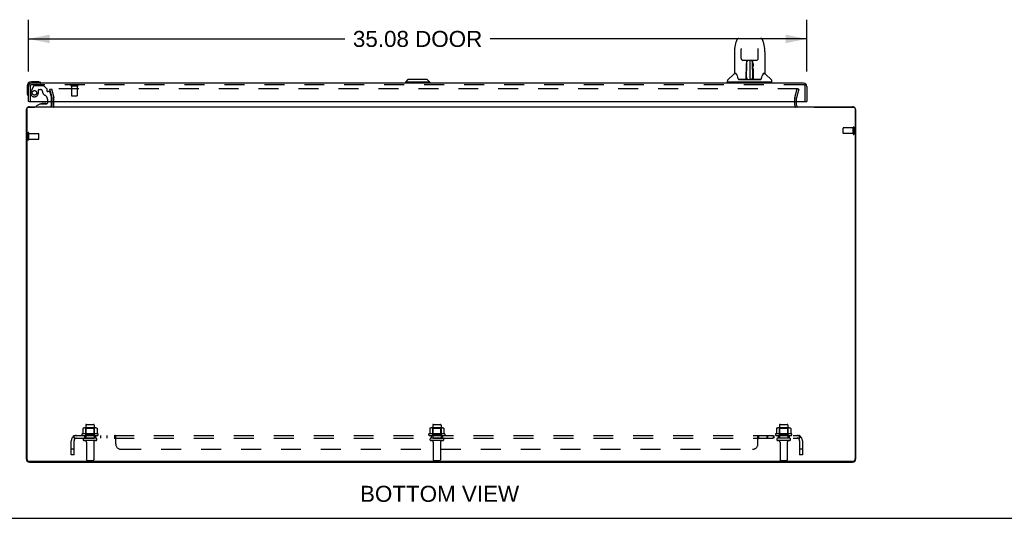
# Model space of a CAD drawing. Header units: inches. Extents: x 0 to 164, y 0 to 106.
# Tile 2 of 15: x 37 to 82, y 0 to 22. Entities that reach past the tile are written whole.
import ezdxf

# ---------------------------------------------------------------- set-up
doc = ezdxf.new("R2010")
doc.units = ezdxf.units.IN
doc.header["$LTSCALE"] = 8.997745
doc.header["$MEASUREMENT"] = 0
doc.linetypes.add('HIDDEN', pattern=[0.2, 0.1, -0.1])
doc.layers.get('0').update_dxf_attribs({"linetype": 'CONTINUOUS'})
for name, color, linetype in [('DEFAULT_2', 8, 'HIDDEN'), ('DIMENSIONS', 7, 'CONTINUOUS'), ('DOOR_ASSEMBLY', 7, 'CONTINUOUS'), ('SUBPANEL', 7, 'CONTINUOUS')]:
    doc.layers.add(name, color=color, linetype=linetype)
doc.styles.get("Standard").update_dxf_attribs({"font": 'arial.ttf'})
doc.dimstyles.new('DIMSTYLE_1', dxfattribs={"dimtxt": 0.721744, "dimasz": 0.962326, "dimexe": 0.09, "dimexo": 0.07, "dimgap": 0.0375, "dimtad": 0, "dimtih": 1, "dimtoh": 1, "dimzin": 4, "dimdsep": 46, "dimtxsty": 'Standard', "dimblk": '_FILLED', "dimblk1": '_FILLED', "dimblk2": '_FILLED', "dimcen": 0.09, "dimadec": 3, "dimazin": 1, "dimtfac": 1, "dimtdec": 3, "dimtofl": 0, "dimtmove": 0, "dimatfit": 3, "dimldrblk": '_FILLED', "dimfxl": 0, "dimtolj": 1, "dimtzin": 4, "dimarcsym": 0})

# ---------------------------------------------------------------- blocks, each defined once
blk = doc.blocks.new('_FILLED')
at = {"color": 0, "linetype": 'ByBlock'}
blk.add_solid([(0, 0), (-1, 0.2), (-1, -0.2)], dxfattribs=at)
blk = doc.blocks.new('*D7')
at = {"layer": 'DIMENSIONS', "color": 2, "linetype": 'Continuous'}
for p, q in [((37.827, 20.128), (37.827, 22.458)), ((72.902, 20.128), (72.902, 22.458)), ((37.827, 21.592), (52.092, 21.592)), ((72.902, 21.592), (58.636, 21.592))]:
    blk.add_line(p, q, dxfattribs=at)
at = {"layer": 'DIMENSIONS', "color": 2, "linetype": 'Continuous', "xscale": 0.9623257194, "yscale": 0.9623257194, "zscale": 0.9623257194, "rotation": 180}
blk.add_blockref('_FILLED', (37.827, 21.592), dxfattribs=at)
at = {"layer": 'DIMENSIONS', "color": 2, "linetype": 'Continuous', "xscale": 0.9623257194, "yscale": 0.9623257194, "zscale": 0.9623257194}
blk.add_blockref('_FILLED', (72.902, 21.592), dxfattribs=at)
at = {"layer": 'DIMENSIONS', "color": 2, "linetype": 'Continuous', "insert": (55.364, 21.953), "char_height": 0.7217, "width": 5.82225, "attachment_point": 2, "line_spacing_factor": 0.9}
blk.add_mtext('35.08 DOOR', dxfattribs=at)

msp = doc.modelspace()

# ---------------------------------------------------------------- linework, layer by layer
at = {"color": 3, "linetype": 'Continuous'}
for p, q in [((38.907, 18.602), (38.907, 18.775)), ((72.432, 18.602), (72.432, 18.775)), ((37.732, 18.387), (37.732, 2.677)), ((37.757, 18.452), (37.757, 2.687)), ((37.817, 18.512), (38.111, 18.512)), ((37.877, 18.532), (74.962, 18.532)), ((73.228, 18.512), (75.022, 18.512)), ((75.082, 18.452), (75.082, 2.687)), ((75.107, 2.677), (75.107, 18.387)), ((37.877, 2.532), (74.962, 2.532)), ((74.957, 2.562), (37.882, 2.562))]:
    msp.add_line(p, q, dxfattribs=at)
at = {"color": 7, "linetype": 'Continuous'}
for p, q in [((38.103, 18.532), (38.103, 18.512)), ((73.236, 18.512), (73.236, 18.532)), ((0, 0), (163.595, 0))]:
    msp.add_line(p, q, dxfattribs=at)
at = {"color": 3, "linetype": 'Continuous'}
for centre, radius, start, end in [((37.877, 18.387), 0.145, 142.866, 180), ((37.817, 18.452), 0.06, 90, 180), ((37.877, 18.387), 0.145, 90, 122.5673), ((38.837, 18.602), 0.07, 270, 360), ((72.502, 18.602), 0.07, 180, 270), ((74.962, 18.387), 0.145, 57.4327, 90), ((75.022, 18.452), 0.06, 0, 90), ((74.962, 18.387), 0.145, 0, 37.134), ((37.877, 2.677), 0.145, 180, 270), ((37.882, 2.687), 0.125, 180, 270), ((74.957, 2.687), 0.125, 270, 360), ((74.962, 2.677), 0.145, 270, 360)]:
    msp.add_arc(centre, radius, start, end, dxfattribs=at)
at = {"layer": 'DEFAULT_2', "color": 8, "linetype": 'HIDDEN'}
for p, q in [((38.802, 19.325), (38.875, 19.344)), ((38.905, 18.94), (38.802, 19.325)), ((72.496, 19.344), (38.843, 19.344)), ((38.875, 19.344), (38.978, 18.96)), ((72.361, 18.96), (72.464, 19.344)), ((72.536, 19.325), (72.433, 18.94)), ((72.536, 19.325), (72.464, 19.344)), ((38.907, 18.775), (38.907, 18.93)), ((38.982, 18.602), (38.982, 18.93)), ((72.357, 18.602), (72.357, 18.93)), ((72.432, 18.775), (72.432, 18.93)), ((37.807, 17.065), (37.807, 17.349)), ((37.85, 17.065), (37.85, 17.349)), ((37.85, 17.331), (38.297, 17.331)), ((38.307, 17.093), (38.307, 17.321)), ((74.532, 17.343), (74.532, 17.571)), ((74.989, 17.581), (74.542, 17.581)), ((74.989, 17.333), (74.542, 17.333)), ((74.989, 17.315), (74.989, 17.599)), ((75.032, 17.315), (75.032, 17.599)), ((37.85, 17.083), (38.297, 17.083)), ((40.288, 4.046), (40.288, 3.828)), ((40.862, 4.068), (40.351, 4.068)), ((40.423, 4.048), (40.403, 4.068)), ((40.419, 4.202), (40.419, 3.607)), ((40.423, 3.752), (40.423, 4.048)), ((40.79, 4.048), (40.423, 4.048)), ((40.449, 4.232), (40.764, 4.232)), ((40.79, 4.048), (40.81, 4.068)), ((40.79, 3.752), (40.79, 4.048)), ((40.794, 4.202), (40.794, 3.607)), ((40.926, 4.046), (40.926, 3.828)), ((55.913, 4.046), (55.913, 3.828)), ((56.487, 4.068), (55.976, 4.068)), ((56.048, 4.048), (56.028, 4.068)), ((56.044, 4.202), (56.044, 3.607)), ((56.415, 4.048), (56.048, 4.048)), ((56.048, 3.752), (56.048, 4.048)), ((56.074, 4.232), (56.389, 4.232)), ((56.415, 4.048), (56.435, 4.068)), ((56.415, 3.752), (56.415, 4.048)), ((56.419, 4.202), (56.419, 3.607)), ((56.551, 4.046), (56.551, 3.828)), ((71.538, 4.046), (71.538, 3.828)), ((72.112, 4.068), (71.601, 4.068)), ((71.673, 4.048), (71.653, 4.068)), ((71.669, 4.202), (71.669, 3.607)), ((72.04, 4.048), (71.673, 4.048)), ((71.673, 3.752), (71.673, 4.048)), ((71.699, 4.232), (72.014, 4.232)), ((72.04, 4.048), (72.06, 4.068)), ((72.04, 3.752), (72.04, 4.048)), ((72.044, 4.202), (72.044, 3.607)), ((72.176, 4.046), (72.176, 3.828)), ((40.962, 3.802), (40.251, 3.802)), ((40.273, 3.732), (40.941, 3.732)), ((40.864, 3.607), (40.349, 3.607)), ((40.423, 3.752), (40.403, 3.732)), ((40.79, 3.752), (40.423, 3.752)), ((40.79, 3.752), (40.81, 3.732)), ((56.587, 3.802), (55.876, 3.802)), ((55.898, 3.732), (56.566, 3.732)), ((56.489, 3.607), (55.974, 3.607)), ((56.048, 3.752), (56.028, 3.732)), ((56.415, 3.752), (56.048, 3.752)), ((56.415, 3.752), (56.435, 3.732)), ((72.212, 3.802), (71.501, 3.802)), ((71.523, 3.732), (72.191, 3.732)), ((72.114, 3.607), (71.599, 3.607)), ((71.673, 3.752), (71.653, 3.732)), ((72.04, 3.752), (71.673, 3.752)), ((72.04, 3.752), (72.06, 3.732)), ((40.864, 3.497), (40.349, 3.497)), ((40.442, 3.434), (40.442, 2.637)), ((40.772, 3.434), (40.772, 2.637)), ((56.489, 3.497), (55.974, 3.497)), ((56.067, 3.434), (56.067, 2.637)), ((56.397, 3.434), (56.397, 2.637)), ((72.114, 3.497), (71.599, 3.497)), ((71.692, 3.434), (71.692, 2.637)), ((72.022, 3.434), (72.022, 2.637)), ((40.472, 2.607), (40.742, 2.607)), ((56.097, 2.607), (56.367, 2.607)), ((71.722, 2.607), (71.992, 2.607))]:
    msp.add_line(p, q, dxfattribs=at)
for points in [[(40.294, 4.055), (40.292, 4.055), (40.291, 4.054), (40.29, 4.052), (40.289, 4.051), (40.288, 4.049), (40.288, 4.048), (40.288, 4.046)], [(40.92, 4.055), (40.921, 4.055), (40.922, 4.054), (40.923, 4.052), (40.924, 4.051), (40.925, 4.049), (40.925, 4.048), (40.926, 4.046)], [(55.919, 4.055), (55.917, 4.055), (55.916, 4.054), (55.915, 4.052), (55.914, 4.051), (55.913, 4.049), (55.913, 4.048), (55.913, 4.046)], [(56.545, 4.055), (56.546, 4.055), (56.547, 4.054), (56.548, 4.052), (56.549, 4.051), (56.55, 4.049), (56.55, 4.048), (56.551, 4.046)], [(71.544, 4.055), (71.542, 4.055), (71.541, 4.054), (71.54, 4.052), (71.539, 4.051), (71.538, 4.049), (71.538, 4.048), (71.538, 4.046)], [(72.17, 4.055), (72.171, 4.055), (72.172, 4.054), (72.173, 4.052), (72.174, 4.051), (72.175, 4.049), (72.175, 4.048), (72.176, 4.046)], [(40.288, 3.828), (40.288, 3.827), (40.287, 3.826), (40.287, 3.825), (40.287, 3.824), (40.286, 3.823), (40.286, 3.823), (40.286, 3.822), (40.285, 3.822), (40.285, 3.821), (40.285, 3.821), (40.284, 3.821), (40.284, 3.82), (40.284, 3.82), (40.284, 3.82), (40.283, 3.82), (40.283, 3.82), (40.283, 3.819), (40.282, 3.819)], [(40.931, 3.819), (40.931, 3.819), (40.93, 3.82), (40.93, 3.82), (40.93, 3.82), (40.929, 3.82), (40.929, 3.82), (40.929, 3.821), (40.929, 3.821), (40.928, 3.821), (40.928, 3.822), (40.928, 3.822), (40.927, 3.823), (40.927, 3.823), (40.926, 3.824), (40.926, 3.825), (40.926, 3.826), (40.926, 3.827), (40.926, 3.828)], [(55.913, 3.828), (55.913, 3.827), (55.912, 3.826), (55.912, 3.825), (55.912, 3.824), (55.911, 3.823), (55.911, 3.823), (55.911, 3.822), (55.91, 3.822), (55.91, 3.821), (55.91, 3.821), (55.909, 3.821), (55.909, 3.82), (55.909, 3.82), (55.909, 3.82), (55.908, 3.82), (55.908, 3.82), (55.908, 3.819), (55.907, 3.819)], [(56.556, 3.819), (56.556, 3.819), (56.555, 3.82), (56.555, 3.82), (56.555, 3.82), (56.554, 3.82), (56.554, 3.82), (56.554, 3.821), (56.554, 3.821), (56.553, 3.821), (56.553, 3.822), (56.553, 3.822), (56.552, 3.823), (56.552, 3.823), (56.551, 3.824), (56.551, 3.825), (56.551, 3.826), (56.551, 3.827), (56.551, 3.828)], [(71.538, 3.828), (71.538, 3.827), (71.537, 3.826), (71.537, 3.825), (71.537, 3.824), (71.536, 3.823), (71.536, 3.823), (71.536, 3.822), (71.535, 3.822), (71.535, 3.821), (71.535, 3.821), (71.534, 3.821), (71.534, 3.82), (71.534, 3.82), (71.534, 3.82), (71.533, 3.82), (71.533, 3.82), (71.533, 3.819), (71.532, 3.819)], [(72.181, 3.819), (72.181, 3.819), (72.18, 3.82), (72.18, 3.82), (72.18, 3.82), (72.179, 3.82), (72.179, 3.82), (72.179, 3.821), (72.179, 3.821), (72.178, 3.821), (72.178, 3.822), (72.178, 3.822), (72.177, 3.823), (72.177, 3.823), (72.176, 3.824), (72.176, 3.825), (72.176, 3.826), (72.176, 3.827), (72.176, 3.828)]]:
    msp.add_lwpolyline(points, dxfattribs=at)
for centre, radius, start, end in [((38.867, 18.93), 0.04, 0, 15), ((38.867, 18.93), 0.115, 0, 15), ((72.472, 18.93), 0.115, 165, 180), ((72.472, 18.93), 0.04, 165, 180), ((38.837, 18.602), 0.145, 316.4739, 360), ((72.502, 18.602), 0.145, 180, 223.5261), ((37.828, 17.349), 0.0215, 360, 180), ((38.297, 17.321), 0.01, 360, 90), ((74.542, 17.571), 0.01, 90, 180), ((74.542, 17.343), 0.01, 180, 270), ((75.01, 17.599), 0.0215, 360, 180), ((75.01, 17.315), 0.0215, 180, 0), ((37.828, 17.065), 0.0215, 180, 0), ((38.297, 17.093), 0.01, 270, 0), ((40.351, 3.926), 0.141, 90, 113.95), ((40.449, 4.202), 0.03, 90, 180), ((40.764, 4.202), 0.03, 0, 90), ((40.862, 3.926), 0.141, 66.05, 90), ((55.976, 3.926), 0.141, 90, 113.95), ((56.074, 4.202), 0.03, 90, 180), ((56.389, 4.202), 0.03, 0, 90), ((56.487, 3.926), 0.141, 66.05, 90), ((71.601, 3.926), 0.141, 90, 113.95), ((71.699, 4.202), 0.03, 90, 180), ((72.014, 4.202), 0.03, 0, 90), ((72.112, 3.926), 0.141, 66.05, 90), ((40.273, 3.77), 0.0384, 124.4497, 270), ((40.607, 3.201), 0.698, 117.6814, 120.6631), ((40.349, 3.552), 0.055, 90, 270), ((40.864, 3.552), 0.055, 270, 90), ((40.607, 3.201), 0.698, 59.3369, 62.3186), ((40.941, 3.77), 0.0384, 270, 55.5503), ((55.898, 3.77), 0.0384, 124.4497, 270), ((56.232, 3.201), 0.698, 117.6814, 120.6631), ((55.974, 3.552), 0.055, 90, 270), ((56.489, 3.552), 0.055, 270, 90), ((56.232, 3.201), 0.698, 59.3369, 62.3186), ((56.566, 3.77), 0.0384, 270, 55.5503), ((71.523, 3.77), 0.0384, 124.4497, 270), ((71.857, 3.201), 0.698, 117.6814, 120.6631), ((71.599, 3.552), 0.055, 90, 270), ((72.114, 3.552), 0.055, 270, 90), ((71.857, 3.201), 0.698, 59.3369, 62.3186), ((72.191, 3.77), 0.0384, 270, 55.5503), ((40.379, 3.434), 0.0625, 0, 90), ((40.834, 3.434), 0.0625, 90, 180), ((56.004, 3.434), 0.0625, 0, 90), ((56.459, 3.434), 0.0625, 90, 180), ((71.629, 3.434), 0.0625, 0, 90), ((72.084, 3.434), 0.0625, 90, 180), ((40.472, 2.637), 0.03, 180, 270), ((40.742, 2.637), 0.03, 270, 360), ((56.097, 2.637), 0.03, 180, 270), ((56.367, 2.637), 0.03, 270, 360), ((71.722, 2.637), 0.03, 180, 270), ((71.992, 2.637), 0.03, 270, 360)]:
    msp.add_arc(centre, radius, start, end, dxfattribs=at)
at = {"layer": 'DOOR_ASSEMBLY', "color": 7, "linetype": 'Continuous'}
for p, q in [((69.653, 21.155), (69.718, 21.461)), ((69.718, 21.461), (69.718, 21.461)), ((69.842, 21.615), (70.811, 21.615)), ((70.811, 21.615), (70.811, 21.615)), ((70.935, 21.461), (71, 21.155)), ((69.638, 21.012), (69.638, 20.048)), ((69.638, 21.012), (69.638, 21.012)), ((69.939, 21.151), (69.939, 21.147)), ((69.939, 21.147), (69.939, 21.142)), ((69.939, 21.142), (69.939, 21.137)), ((69.939, 21.137), (69.939, 21.13)), ((69.947, 20.709), (69.939, 21.13)), ((70.707, 20.709), (70.714, 21.128)), ((70.714, 21.141), (70.714, 21.145)), ((70.714, 21.135), (70.714, 21.141)), ((70.714, 21.128), (70.714, 21.135)), ((71.016, 21.012), (71.016, 20.048)), ((70.027, 20.631), (70.087, 20.631)), ((70.128, 20.632), (70.525, 20.632)), ((70.187, 20.632), (70.184, 20.277)), ((70.189, 19.772), (70.204, 20.632)), ((70.213, 20.627), (70.212, 20.578)), ((70.213, 20.632), (70.213, 20.627)), ((70.327, 20.632), (70.327, 19.761)), ((70.441, 20.578), (70.441, 20.632)), ((70.464, 19.772), (70.449, 20.632)), ((70.469, 20.277), (70.466, 20.632)), ((70.566, 20.631), (70.626, 20.631)), ((69.629, 20.024), (69.334, 19.729)), ((69.706, 20.041), (69.646, 20.041)), ((69.65, 20.033), (69.712, 20.033)), ((69.71, 20.037), (69.71, 20.037)), ((70.173, 19.785), (70.175, 20.106)), ((70.182, 20.08), (70.175, 20.08)), ((70.18, 19.785), (70.182, 20.08)), ((70.183, 20.277), (70.184, 20.373)), ((70.184, 20.277), (70.184, 20.257)), ((70.184, 20.257), (70.184, 20.249)), ((70.184, 20.249), (70.185, 20.249)), ((70.2, 20.395), (70.185, 20.395)), ((70.185, 20.388), (70.2, 20.389)), ((70.185, 20.249), (70.185, 20.172)), ((70.185, 20.172), (70.185, 20.172)), ((70.185, 20.161), (70.185, 20.172)), ((70.187, 20.165), (70.185, 20.165)), ((70.185, 20.163), (70.193, 20.163)), ((70.185, 20.157), (70.185, 20.161)), ((70.185, 20.155), (70.185, 20.157)), ((70.185, 20.154), (70.185, 20.155)), ((70.185, 20.154), (70.185, 20.153)), ((70.185, 20.154), (70.185, 20.154)), ((70.185, 19.917), (70.185, 20.153)), ((70.468, 20.395), (70.453, 20.395)), ((70.454, 20.389), (70.468, 20.388)), ((70.46, 20.163), (70.468, 20.163)), ((70.468, 20.165), (70.466, 20.165)), ((70.468, 20.249), (70.468, 20.172)), ((70.468, 20.172), (70.468, 20.17)), ((70.468, 20.17), (70.468, 20.159)), ((70.468, 20.159), (70.468, 20.156)), ((70.468, 20.156), (70.468, 20.155)), ((70.468, 19.917), (70.468, 20.153)), ((70.469, 20.257), (70.469, 20.277)), ((70.469, 20.249), (70.469, 20.257)), ((70.47, 20.254), (70.47, 20.268)), ((70.47, 20.23), (70.47, 20.254)), ((70.94, 20.029), (70.944, 20.037)), ((70.941, 20.033), (71.003, 20.033)), ((70.944, 20.037), (70.944, 20.037)), ((70.947, 20.041), (70.948, 20.041)), ((71.008, 20.041), (70.947, 20.041)), ((71.024, 20.024), (71.319, 19.729)), ((38.256, 19.66), (37.967, 19.66)), ((38.294, 19.657), (38.256, 19.66)), ((54.931, 19.757), (54.812, 19.639)), ((54.812, 19.639), (54.812, 19.6)), ((55.916, 19.639), (54.812, 19.639)), ((55.798, 19.757), (54.931, 19.757)), ((55.797, 19.757), (55.915, 19.639)), ((55.798, 19.757), (55.916, 19.639)), ((55.915, 19.639), (55.915, 19.6)), ((55.916, 19.639), (55.916, 19.6)), ((69.323, 19.647), (69.323, 19.701)), ((71.323, 19.639), (69.331, 19.639)), ((69.382, 19.639), (69.382, 19.6)), ((70.174, 19.765), (69.841, 19.765)), ((69.862, 19.757), (70.791, 19.757)), ((70.175, 19.765), (70.174, 19.765)), ((70.179, 19.767), (70.179, 19.765)), ((70.182, 19.787), (70.183, 19.797)), ((70.182, 19.78), (70.182, 19.787)), ((70.182, 19.778), (70.182, 19.78)), ((70.182, 19.776), (70.182, 19.778)), ((70.182, 19.775), (70.182, 19.776)), ((70.182, 19.775), (70.182, 19.775)), ((70.183, 19.826), (70.185, 19.917)), ((70.183, 19.802), (70.183, 19.826)), ((70.183, 19.797), (70.183, 19.802)), ((70.183, 19.797), (70.183, 19.773)), ((70.188, 19.762), (70.192, 19.758)), ((70.199, 19.84), (70.19, 19.84)), ((70.193, 19.765), (70.191, 19.765)), ((70.199, 19.84), (70.198, 19.763)), ((70.198, 19.763), (70.327, 19.761)), ((70.456, 19.763), (70.327, 19.761)), ((70.463, 19.84), (70.454, 19.84)), ((70.456, 19.763), (70.454, 19.84)), ((70.462, 19.765), (70.461, 19.765)), ((70.468, 19.917), (70.47, 19.826)), ((70.47, 19.826), (70.47, 19.823)), ((70.47, 19.823), (70.47, 19.801)), ((70.47, 19.801), (70.471, 19.786)), ((70.47, 19.773), (70.471, 19.797)), ((70.47, 19.773), (70.471, 19.771)), ((70.471, 19.786), (70.471, 19.783)), ((70.471, 19.783), (70.471, 19.78)), ((70.471, 19.78), (70.471, 19.778)), ((70.471, 19.778), (70.471, 19.777)), ((70.471, 19.777), (70.471, 19.776)), ((70.471, 19.776), (70.471, 19.775)), ((70.471, 19.775), (70.471, 19.774)), ((70.474, 19.767), (70.475, 19.766)), ((70.475, 19.765), (70.475, 19.767)), ((70.476, 19.759), (70.477, 19.761)), ((70.812, 19.765), (70.479, 19.765)), ((71.272, 19.639), (71.272, 19.6)), ((71.331, 19.647), (71.331, 19.701)), ((37.767, 19.46), (37.767, 19.17)), ((37.767, 19.17), (37.77, 19.132)), ((37.855, 18.775), (37.827, 18.775)), ((38.371, 18.669), (38.2, 18.571)), ((38.371, 18.669), (38.653, 18.669)), ((38.534, 18.686), (38.465, 18.686)), ((38.535, 18.686), (38.534, 18.686)), ((38.605, 18.686), (38.535, 18.686)), ((38.685, 18.775), (38.685, 18.701)), ((38.869, 18.61), (38.869, 18.775)), ((72.874, 18.775), (72.902, 18.775)), ((38.2, 18.532), (38.2, 18.571))]:
    msp.add_line(p, q, dxfattribs=at)
at = {"layer": 'DOOR_ASSEMBLY', "color": 3, "linetype": 'Continuous'}
for p, q in [((72.757, 19.6), (37.972, 19.6)), ((37.827, 18.775), (37.827, 19.455)), ((72.902, 19.455), (72.902, 18.775)), ((37.855, 18.775), (72.874, 18.775))]:
    msp.add_line(p, q, dxfattribs=at)
at = {"layer": 'DOOR_ASSEMBLY', "color": 8, "linetype": 'HIDDEN'}
for p, q in [((72.757, 19.525), (37.972, 19.525)), ((37.902, 19.455), (37.902, 18.775)), ((38.079, 19.476), (37.948, 19.25)), ((38.113, 19.496), (38.499, 19.496)), ((38.279, 19.162), (38.279, 19.295)), ((38.294, 19.311), (38.378, 19.311)), ((38.648, 19.363), (38.527, 19.484)), ((38.653, 19.352), (38.653, 19.28)), ((38.765, 19.221), (38.712, 19.221)), ((38.795, 19.197), (38.865, 18.938)), ((39.76, 19.482), (40.044, 19.482)), ((39.778, 19.482), (39.778, 19.035)), ((40.026, 19.482), (40.026, 19.035)), ((72.827, 18.775), (72.827, 19.455)), ((38.685, 18.882), (38.685, 18.775)), ((38.869, 18.775), (38.869, 18.905)), ((39.788, 19.025), (40.016, 19.025)), ((38.2, 18.532), (38.791, 18.532))]:
    msp.add_line(p, q, dxfattribs=at)
at = {"layer": 'DOOR_ASSEMBLY', "color": 7, "linetype": 'Continuous'}
for points in [[(69.842, 21.615), (69.839, 21.615), (69.825, 21.614), (69.812, 21.61), (69.8, 21.605), (69.789, 21.598), (69.778, 21.591), (69.769, 21.582), (69.761, 21.572), (69.754, 21.561), (69.747, 21.55), (69.741, 21.538), (69.736, 21.524), (69.731, 21.509), (69.726, 21.492), (69.721, 21.474), (69.718, 21.461)], [(70.935, 21.461), (70.932, 21.474), (70.928, 21.493), (70.923, 21.509), (70.917, 21.524), (70.912, 21.538), (70.906, 21.55), (70.899, 21.562), (70.892, 21.572), (70.884, 21.582), (70.875, 21.591), (70.864, 21.599), (70.853, 21.605), (70.84, 21.611), (70.827, 21.614), (70.814, 21.615), (70.811, 21.615)], [(69.653, 21.155), (69.647, 21.125), (69.642, 21.085), (69.638, 21.045), (69.638, 21.012)], [(69.939, 21.154), (69.939, 21.155), (69.939, 21.155), (69.939, 21.154), (69.939, 21.153), (69.939, 21.152), (69.939, 21.151)], [(70.714, 21.145), (70.714, 21.149), (70.715, 21.151), (70.715, 21.152), (70.715, 21.153), (70.715, 21.154), (70.715, 21.154)], [(71.016, 21.012), (71.015, 21.046), (71.012, 21.086), (71.006, 21.125), (71, 21.155)], [(69.947, 20.709), (69.947, 20.702), (69.949, 20.691), (69.952, 20.681), (69.957, 20.671), (69.964, 20.661), (69.971, 20.653), (69.98, 20.646), (69.99, 20.64), (70, 20.635), (70.01, 20.633), (70.021, 20.631), (70.026, 20.631)], [(70.088, 20.631), (70.097, 20.631), (70.108, 20.632), (70.119, 20.632), (70.128, 20.632)], [(70.176, 20.353), (70.176, 20.372), (70.176, 20.391), (70.176, 20.41), (70.177, 20.428), (70.177, 20.445), (70.177, 20.462), (70.177, 20.478), (70.177, 20.492)], [(70.185, 20.497), (70.184, 20.496), (70.184, 20.495), (70.182, 20.494), (70.181, 20.493), (70.179, 20.492), (70.177, 20.492)], [(70.185, 20.497), (70.185, 20.482), (70.185, 20.466), (70.185, 20.449), (70.184, 20.431), (70.184, 20.412), (70.184, 20.393), (70.184, 20.373)], [(70.47, 20.277), (70.469, 20.373), (70.469, 20.393), (70.469, 20.412), (70.469, 20.431), (70.469, 20.449), (70.469, 20.466), (70.469, 20.482), (70.469, 20.497)], [(70.477, 20.492), (70.477, 20.478), (70.477, 20.462), (70.477, 20.445), (70.477, 20.428), (70.477, 20.41), (70.477, 20.391), (70.477, 20.372), (70.477, 20.353)], [(70.525, 20.632), (70.535, 20.632), (70.546, 20.632), (70.557, 20.631), (70.565, 20.631)], [(70.627, 20.631), (70.634, 20.631), (70.644, 20.633), (70.655, 20.636), (70.665, 20.641), (70.675, 20.647), (70.683, 20.654), (70.691, 20.662), (70.697, 20.672), (70.701, 20.682), (70.705, 20.693), (70.706, 20.704), (70.707, 20.709)], [(69.706, 20.041), (69.706, 20.041), (69.706, 20.041), (69.706, 20.041)], [(69.706, 20.041), (69.707, 20.04), (69.707, 20.039), (69.708, 20.038), (69.709, 20.038)], [(69.709, 20.038), (69.708, 20.039), (69.708, 20.039), (69.707, 20.04), (69.707, 20.04), (69.708, 20.041)], [(69.715, 20.033), (69.713, 20.034), (69.712, 20.035), (69.711, 20.036), (69.71, 20.037), (69.709, 20.038)], [(69.709, 20.038), (69.709, 20.038), (69.71, 20.037)], [(69.71, 20.037), (69.713, 20.03), (69.727, 20.001), (69.742, 19.966), (69.758, 19.923), (69.774, 19.875), (69.788, 19.829)], [(70.175, 20.106), (70.176, 20.132), (70.176, 20.157), (70.176, 20.181), (70.176, 20.204), (70.176, 20.225), (70.176, 20.245), (70.176, 20.262)], [(70.184, 20.257), (70.184, 20.257), (70.185, 20.253), (70.185, 20.249)], [(70.185, 20.153), (70.185, 20.154), (70.185, 20.154)], [(70.468, 20.249), (70.468, 20.253), (70.469, 20.257), (70.469, 20.257)], [(70.468, 20.155), (70.468, 20.154), (70.468, 20.154), (70.468, 20.154)], [(70.471, 20.134), (70.47, 20.16), (70.47, 20.184), (70.47, 20.208), (70.47, 20.23)], [(70.474, 19.785), (70.471, 20.107), (70.471, 20.134)], [(70.477, 20.262), (70.477, 20.245), (70.477, 20.225), (70.477, 20.204), (70.478, 20.181), (70.478, 20.157), (70.478, 20.132), (70.478, 20.106), (70.481, 19.785)], [(70.865, 19.829), (70.879, 19.874), (70.895, 19.922), (70.911, 19.964), (70.926, 20), (70.94, 20.029)], [(70.945, 20.038), (70.944, 20.037), (70.943, 20.036), (70.942, 20.035), (70.94, 20.034), (70.938, 20.033)], [(70.944, 20.037), (70.944, 20.037), (70.945, 20.038)], [(70.945, 20.038), (70.945, 20.038), (70.946, 20.039), (70.947, 20.04), (70.947, 20.041)], [(70.946, 20.041), (70.946, 20.04), (70.946, 20.04), (70.946, 20.039), (70.945, 20.039), (70.945, 20.038)], [(69.788, 19.829), (69.791, 19.82), (69.796, 19.807), (69.801, 19.797), (69.806, 19.788), (69.811, 19.781)], [(69.811, 19.781), (69.817, 19.775), (69.823, 19.77), (69.831, 19.767), (69.838, 19.765), (69.841, 19.765)], [(70.172, 19.765), (70.174, 19.765), (70.176, 19.766), (70.177, 19.767), (70.179, 19.769), (70.179, 19.771), (70.18, 19.773)], [(70.175, 19.762), (70.175, 19.762), (70.174, 19.762), (70.174, 19.762), (70.173, 19.761), (70.172, 19.76), (70.172, 19.76)], [(70.182, 19.773), (70.181, 19.771), (70.181, 19.769), (70.18, 19.767), (70.178, 19.766), (70.176, 19.765), (70.175, 19.765)], [(70.175, 19.765), (70.176, 19.765), (70.178, 19.766), (70.179, 19.767)], [(70.176, 19.761), (70.176, 19.761), (70.176, 19.761), (70.176, 19.761), (70.176, 19.762), (70.175, 19.762), (70.175, 19.762)], [(70.179, 19.767), (70.18, 19.767), (70.18, 19.768), (70.181, 19.769), (70.181, 19.77), (70.182, 19.771), (70.182, 19.771), (70.182, 19.772), (70.182, 19.772), (70.182, 19.772), (70.182, 19.772), (70.182, 19.773), (70.182, 19.773), (70.182, 19.773), (70.182, 19.773), (70.182, 19.774), (70.182, 19.774), (70.182, 19.775)], [(70.179, 19.766), (70.181, 19.767), (70.182, 19.769)], [(70.182, 19.769), (70.183, 19.771), (70.183, 19.773)], [(70.188, 19.765), (70.187, 19.766), (70.186, 19.766), (70.185, 19.767), (70.185, 19.768), (70.184, 19.768), (70.183, 19.769), (70.183, 19.77), (70.182, 19.77)], [(70.182, 19.769), (70.182, 19.768), (70.183, 19.767), (70.184, 19.765), (70.185, 19.764), (70.187, 19.763), (70.188, 19.762)], [(70.191, 19.765), (70.191, 19.765), (70.19, 19.765), (70.189, 19.765), (70.188, 19.765)], [(70.192, 19.758), (70.193, 19.757), (70.194, 19.757)], [(70.46, 19.757), (70.46, 19.757), (70.461, 19.758), (70.465, 19.762)], [(70.464, 19.765), (70.463, 19.765), (70.462, 19.765)], [(70.471, 19.771), (70.47, 19.77), (70.47, 19.769), (70.469, 19.768), (70.468, 19.767), (70.467, 19.766), (70.466, 19.766), (70.464, 19.765)], [(70.465, 19.762), (70.466, 19.763), (70.467, 19.764), (70.469, 19.765), (70.47, 19.766), (70.471, 19.767), (70.471, 19.768), (70.472, 19.769), (70.472, 19.769)], [(70.471, 19.774), (70.471, 19.774), (70.471, 19.774), (70.471, 19.773), (70.471, 19.773), (70.471, 19.773), (70.472, 19.772), (70.472, 19.772), (70.472, 19.772), (70.472, 19.772), (70.472, 19.771), (70.472, 19.771), (70.472, 19.77), (70.473, 19.769), (70.473, 19.768), (70.474, 19.767)], [(70.471, 19.771), (70.471, 19.769), (70.473, 19.767), (70.474, 19.766), (70.475, 19.766)], [(70.474, 19.773), (70.474, 19.771), (70.475, 19.769), (70.476, 19.767), (70.477, 19.766), (70.479, 19.765), (70.481, 19.765)], [(70.475, 19.766), (70.476, 19.766), (70.478, 19.765)], [(70.476, 19.759), (70.476, 19.759), (70.476, 19.759), (70.477, 19.758), (70.477, 19.758), (70.477, 19.758), (70.478, 19.758), (70.478, 19.758), (70.479, 19.759), (70.48, 19.759), (70.48, 19.759), (70.481, 19.759), (70.482, 19.76)], [(70.478, 19.765), (70.479, 19.765), (70.479, 19.765)], [(70.813, 19.765), (70.815, 19.765), (70.822, 19.766), (70.83, 19.77), (70.836, 19.775), (70.842, 19.78)], [(70.842, 19.78), (70.848, 19.788), (70.853, 19.796), (70.857, 19.807), (70.862, 19.819), (70.865, 19.829)]]:
    msp.add_lwpolyline(points, dxfattribs=at)
at = {"layer": 'DOOR_ASSEMBLY', "color": 8, "linetype": 'HIDDEN'}
msp.add_circle((38.102, 19.162), 0.102, dxfattribs=at)
at = {"layer": 'DOOR_ASSEMBLY', "color": 7, "linetype": 'Continuous'}
for centre, radius, start, end in [((69.65, 20.003), 0.0295, 90, 135), ((69.646, 20.048), 0.00787, 180, 270), ((70.187, 20.156), 0.00886, 359, 89), ((70.466, 20.156), 0.00886, 91, 181), ((71.003, 20.003), 0.0295, 45, 90), ((71.008, 20.048), 0.00787, 270, 360), ((37.967, 19.46), 0.2, 90, 180), ((37.967, 19.46), 0.14, 90, 180), ((38.256, 19.41), 0.25, 59.1101, 90), ((38.377, 19.615), 0.015, 270, 353.6204), ((38.377, 19.611), 0.015, 6.3796, 59.1101), ((69.362, 19.701), 0.0394, 135, 180), ((69.331, 19.647), 0.00787, 180, 270), ((70.187, 19.765), 0.00787, 182, 258.8671), ((70.198, 19.772), 0.00886, 179, 269), ((70.198, 19.772), 0.00886, 179.0026, 257.5816), ((70.455, 19.772), 0.00886, 271, 1), ((70.467, 19.765), 0.00787, 281.1329, 358), ((71.291, 19.701), 0.0394, 0, 45), ((71.323, 19.647), 0.00787, 270, 360), ((38.017, 19.17), 0.25, 180, 210.8899), ((37.815, 19.05), 0.015, 210.8899, 263.6204), ((37.812, 19.05), 0.015, 276.3796, 360), ((38.465, 18.596), 0.09, 90, 125.4682), ((38.605, 18.596), 0.09, 54.7746, 90), ((38.653, 18.701), 0.0317, 270, 360), ((38.791, 18.61), 0.0787, 270, 360)]:
    msp.add_arc(centre, radius, start, end, dxfattribs=at)
at = {"layer": 'DOOR_ASSEMBLY', "color": 3, "linetype": 'Continuous'}
for centre, start, end in [((37.972, 19.455), 90, 180), ((72.757, 19.455), 0, 90)]:
    msp.add_arc(centre, 0.145, start, end, dxfattribs=at)
at = {"layer": 'DOOR_ASSEMBLY', "color": 8, "linetype": 'HIDDEN'}
for centre, radius, start, end in [((37.972, 19.455), 0.07, 90, 180), ((39.76, 19.503), 0.0215, 90, 270), ((40.044, 19.503), 0.0215, 270, 90), ((72.757, 19.455), 0.07, 0, 90), ((38.102, 19.162), 0.177, 150, 360), ((38.113, 19.456), 0.04, 90, 150), ((38.294, 19.295), 0.0156, 90, 180), ((38.378, 19.221), 0.09, 0, 90), ((38.653, 19.221), 0.185, 180, 245.2678), ((38.499, 19.456), 0.04, 45, 90), ((38.637, 19.352), 0.0156, 0, 45), ((38.712, 19.28), 0.0591, 180, 270), ((38.765, 19.189), 0.0312, 15, 90), ((38.497, 18.882), 0.188, 0, 65.2678), ((38.744, 18.905), 0.125, 0, 15), ((39.788, 19.035), 0.01, 180, 270), ((40.016, 19.035), 0.01, 270, 360)]:
    msp.add_arc(centre, radius, start, end, dxfattribs=at)
at = {"layer": 'SUBPANEL', "color": 8, "linetype": 'HIDDEN'}
for p, q in [((39.849, 3.678), (39.929, 3.581)), ((39.888, 3.607), (39.888, 3.732)), ((39.888, 3.732), (72.575, 3.732)), ((39.888, 3.607), (72.575, 3.607)), ((40.357, 3.732), (40.357, 3.607)), ((40.857, 3.732), (40.857, 3.607)), ((41.085, 3.732), (41.085, 3.607)), ((41.366, 3.732), (41.366, 3.607)), ((41.728, 3.607), (41.728, 3.732)), ((41.729, 3.606), (41.728, 3.607)), ((41.74, 3.597), (41.738, 3.599)), ((41.741, 3.596), (41.74, 3.597)), ((41.742, 3.594), (41.741, 3.596)), ((41.753, 3.696), (41.749, 3.706)), ((41.752, 3.582), (41.751, 3.583)), ((41.763, 3.581), (41.761, 3.581)), ((41.763, 3.357), (41.763, 3.678)), ((55.982, 3.732), (55.982, 3.607)), ((56.482, 3.732), (56.482, 3.607)), ((70.7, 3.678), (70.702, 3.679)), ((70.7, 3.357), (70.7, 3.678)), ((70.702, 3.679), (70.703, 3.681)), ((70.707, 3.581), (70.708, 3.581)), ((70.722, 3.721), (70.723, 3.723)), ((70.725, 3.725), (70.727, 3.727)), ((70.735, 3.731), (70.736, 3.732)), ((70.736, 3.607), (70.736, 3.732)), ((71.097, 3.732), (71.097, 3.607)), ((71.136, 3.732), (71.136, 3.607)), ((71.378, 3.732), (71.378, 3.607)), ((71.417, 3.732), (71.417, 3.607)), ((71.607, 3.732), (71.607, 3.607)), ((72.107, 3.732), (72.107, 3.607)), ((72.614, 3.678), (72.535, 3.581)), ((72.57, 3.642), (72.569, 3.64)), ((72.571, 3.645), (72.57, 3.643)), ((72.57, 3.643), (72.57, 3.642)), ((72.575, 3.607), (72.575, 3.732)), ((39.763, 2.857), (39.763, 3.495)), ((39.888, 3.107), (39.763, 3.107)), ((39.888, 2.857), (39.888, 3.495)), ((42.013, 3.107), (70.45, 3.107)), ((72.575, 3.495), (72.575, 2.857)), ((72.7, 3.107), (72.575, 3.107)), ((72.7, 3.495), (72.7, 2.857)), ((39.888, 2.857), (39.763, 2.857)), ((72.7, 2.857), (72.575, 2.857))]:
    msp.add_line(p, q, dxfattribs=at)
for points in [[(39.849, 3.678), (39.851, 3.679), (39.853, 3.681), (39.855, 3.684), (39.857, 3.687), (39.859, 3.69), (39.86, 3.693), (39.862, 3.696), (39.863, 3.699), (39.865, 3.703)], [(39.865, 3.703), (39.868, 3.709), (39.869, 3.712), (39.871, 3.715), (39.872, 3.718), (39.874, 3.721), (39.875, 3.723), (39.877, 3.725), (39.879, 3.727), (39.88, 3.729), (39.882, 3.73), (39.884, 3.731), (39.885, 3.731), (39.887, 3.731), (39.888, 3.732)], [(39.911, 3.603), (39.911, 3.603), (39.911, 3.603), (39.911, 3.603), (39.911, 3.603), (39.91, 3.603), (39.91, 3.604), (39.91, 3.604), (39.91, 3.605), (39.909, 3.605), (39.909, 3.606), (39.909, 3.606), (39.908, 3.607), (39.908, 3.607), (39.908, 3.608), (39.907, 3.608), (39.907, 3.609), (39.907, 3.61), (39.906, 3.61), (39.906, 3.611), (39.906, 3.612), (39.905, 3.613), (39.905, 3.613), (39.905, 3.614), (39.904, 3.615), (39.904, 3.615), (39.903, 3.616), (39.903, 3.617), (39.903, 3.618), (39.902, 3.619), (39.902, 3.619), (39.902, 3.62), (39.901, 3.621), (39.901, 3.622), (39.901, 3.623), (39.9, 3.623), (39.9, 3.624), (39.9, 3.625), (39.899, 3.626), (39.899, 3.627), (39.898, 3.628), (39.898, 3.629), (39.898, 3.63), (39.897, 3.631), (39.897, 3.632), (39.897, 3.632), (39.896, 3.633), (39.896, 3.634), (39.896, 3.635), (39.895, 3.636), (39.895, 3.637), (39.895, 3.638), (39.894, 3.639), (39.894, 3.64), (39.894, 3.641), (39.893, 3.642), (39.893, 3.643), (39.893, 3.644), (39.892, 3.645), (39.892, 3.646), (39.892, 3.647), (39.892, 3.648), (39.891, 3.65), (39.891, 3.651), (39.891, 3.652), (39.89, 3.653), (39.89, 3.654), (39.89, 3.655), (39.89, 3.656), (39.89, 3.657), (39.889, 3.658), (39.889, 3.658), (39.889, 3.659), (39.889, 3.66), (39.889, 3.661), (39.888, 3.662), (39.888, 3.663), (39.888, 3.664), (39.888, 3.665), (39.888, 3.665), (39.888, 3.666), (39.888, 3.666), (39.888, 3.666)], [(39.888, 3.666), (39.888, 3.666), (39.888, 3.666), (39.888, 3.666), (39.888, 3.666), (39.888, 3.666), (39.888, 3.666), (39.888, 3.665), (39.888, 3.665), (39.888, 3.665), (39.888, 3.664), (39.888, 3.664), (39.888, 3.663)], [(39.915, 3.589), (39.912, 3.592), (39.91, 3.594), (39.908, 3.596), (39.906, 3.597), (39.904, 3.599), (39.901, 3.601), (39.899, 3.602), (39.897, 3.604), (39.895, 3.605), (39.893, 3.606), (39.891, 3.606), (39.889, 3.606), (39.888, 3.607)], [(39.908, 3.606), (39.908, 3.606), (39.909, 3.606), (39.909, 3.605), (39.909, 3.605), (39.91, 3.604), (39.91, 3.604), (39.91, 3.604), (39.91, 3.603), (39.911, 3.603), (39.911, 3.603), (39.911, 3.603), (39.911, 3.603), (39.911, 3.603)], [(39.929, 3.581), (39.928, 3.581), (39.927, 3.581), (39.927, 3.581), (39.926, 3.581), (39.925, 3.581), (39.924, 3.582), (39.923, 3.582), (39.921, 3.583), (39.92, 3.584), (39.918, 3.586), (39.917, 3.587), (39.915, 3.589)], [(41.74, 3.723), (41.738, 3.725), (41.736, 3.727), (41.735, 3.729), (41.733, 3.73), (41.732, 3.731), (41.73, 3.731), (41.729, 3.731), (41.728, 3.732)], [(41.742, 3.721), (41.74, 3.723), (41.738, 3.725), (41.736, 3.727), (41.735, 3.729), (41.733, 3.73), (41.732, 3.731), (41.73, 3.731), (41.729, 3.731), (41.728, 3.732)], [(41.737, 3.601), (41.736, 3.602), (41.734, 3.604), (41.733, 3.605), (41.731, 3.606), (41.73, 3.606), (41.729, 3.606), (41.728, 3.607)], [(41.738, 3.599), (41.737, 3.601), (41.736, 3.602), (41.734, 3.604), (41.733, 3.605), (41.731, 3.606), (41.73, 3.606)], [(41.746, 3.712), (41.744, 3.715), (41.743, 3.718), (41.742, 3.721)], [(41.75, 3.584), (41.748, 3.586), (41.747, 3.587), (41.746, 3.589), (41.745, 3.59), (41.743, 3.592), (41.742, 3.594)], [(41.749, 3.706), (41.747, 3.709), (41.746, 3.712)], [(41.763, 3.581), (41.761, 3.581), (41.76, 3.581), (41.758, 3.581), (41.757, 3.581), (41.755, 3.581), (41.754, 3.582), (41.752, 3.582), (41.751, 3.583), (41.75, 3.584), (41.748, 3.586), (41.747, 3.587)], [(41.76, 3.681), (41.759, 3.684), (41.757, 3.687), (41.756, 3.69), (41.754, 3.693), (41.753, 3.696)], [(41.76, 3.581), (41.758, 3.581), (41.757, 3.581), (41.755, 3.581), (41.754, 3.582)], [(41.763, 3.678), (41.761, 3.679), (41.76, 3.681)], [(70.7, 3.581), (70.702, 3.581), (70.704, 3.581), (70.705, 3.581), (70.707, 3.581), (70.708, 3.581), (70.709, 3.582), (70.711, 3.582), (70.712, 3.583), (70.714, 3.584), (70.715, 3.586), (70.716, 3.587), (70.718, 3.589), (70.719, 3.59)], [(70.7, 3.581), (70.702, 3.581), (70.704, 3.581), (70.705, 3.581)], [(70.703, 3.681), (70.705, 3.684), (70.706, 3.687), (70.708, 3.69), (70.709, 3.693), (70.71, 3.696), (70.715, 3.706)], [(70.709, 3.582), (70.711, 3.582), (70.712, 3.583), (70.714, 3.584), (70.715, 3.586), (70.716, 3.587)], [(70.715, 3.706), (70.716, 3.709), (70.717, 3.712)], [(70.717, 3.712), (70.719, 3.715), (70.72, 3.718), (70.722, 3.721)], [(70.719, 3.59), (70.72, 3.592), (70.721, 3.594), (70.723, 3.596), (70.724, 3.597), (70.725, 3.599), (70.726, 3.601), (70.728, 3.602), (70.729, 3.604), (70.73, 3.605), (70.732, 3.606)], [(70.723, 3.723), (70.725, 3.725), (70.727, 3.727), (70.729, 3.729), (70.73, 3.73), (70.732, 3.731), (70.733, 3.731), (70.735, 3.731), (70.736, 3.732)], [(70.726, 3.601), (70.728, 3.602), (70.729, 3.604), (70.73, 3.605), (70.732, 3.606), (70.733, 3.606), (70.734, 3.606), (70.736, 3.607)], [(70.733, 3.606), (70.734, 3.606), (70.736, 3.607)], [(72.535, 3.581), (72.535, 3.581), (72.536, 3.581), (72.537, 3.581), (72.537, 3.581), (72.538, 3.581), (72.539, 3.582), (72.541, 3.582), (72.542, 3.583), (72.543, 3.584), (72.545, 3.586), (72.546, 3.587), (72.548, 3.589), (72.552, 3.592)], [(72.569, 3.64), (72.569, 3.638), (72.568, 3.637), (72.568, 3.637), (72.568, 3.636), (72.567, 3.635), (72.567, 3.634), (72.567, 3.633), (72.566, 3.632), (72.566, 3.631), (72.566, 3.63), (72.565, 3.629), (72.565, 3.628), (72.565, 3.627), (72.564, 3.626), (72.564, 3.625), (72.563, 3.624), (72.563, 3.623), (72.562, 3.622), (72.562, 3.621), (72.562, 3.62), (72.561, 3.619), (72.561, 3.618), (72.56, 3.617), (72.56, 3.616), (72.56, 3.616), (72.559, 3.615), (72.559, 3.614), (72.558, 3.613), (72.558, 3.612), (72.558, 3.612), (72.557, 3.611), (72.557, 3.61), (72.556, 3.609), (72.556, 3.609), (72.556, 3.608), (72.555, 3.607), (72.555, 3.607), (72.555, 3.606), (72.554, 3.605), (72.554, 3.605), (72.554, 3.604), (72.553, 3.604), (72.553, 3.603), (72.553, 3.603), (72.553, 3.603), (72.552, 3.603)], [(72.552, 3.592), (72.554, 3.594), (72.556, 3.596), (72.558, 3.597), (72.56, 3.599), (72.562, 3.601), (72.564, 3.602), (72.566, 3.604), (72.568, 3.605), (72.57, 3.606), (72.572, 3.606), (72.574, 3.606), (72.575, 3.607)], [(72.552, 3.603), (72.552, 3.603), (72.552, 3.603), (72.552, 3.603), (72.553, 3.603), (72.553, 3.603), (72.553, 3.603), (72.553, 3.604), (72.554, 3.604), (72.554, 3.605), (72.554, 3.605), (72.555, 3.605), (72.555, 3.606), (72.555, 3.606)], [(72.575, 3.666), (72.575, 3.666), (72.575, 3.666), (72.575, 3.666), (72.575, 3.666), (72.575, 3.666), (72.575, 3.665), (72.575, 3.665), (72.575, 3.664), (72.575, 3.664), (72.575, 3.663), (72.575, 3.663), (72.575, 3.662), (72.575, 3.662), (72.575, 3.661), (72.575, 3.661), (72.575, 3.66), (72.574, 3.659), (72.574, 3.659), (72.574, 3.658), (72.574, 3.658), (72.574, 3.657), (72.574, 3.656), (72.574, 3.655), (72.573, 3.655), (72.573, 3.654), (72.573, 3.653), (72.573, 3.653), (72.573, 3.652), (72.573, 3.651), (72.572, 3.65), (72.572, 3.65), (72.572, 3.649), (72.572, 3.648), (72.571, 3.647), (72.571, 3.646), (72.571, 3.646), (72.571, 3.645)], [(72.596, 3.709), (72.594, 3.712), (72.593, 3.716), (72.591, 3.719), (72.589, 3.721), (72.588, 3.724), (72.586, 3.726), (72.584, 3.728), (72.582, 3.73), (72.58, 3.731), (72.578, 3.731), (72.577, 3.731), (72.575, 3.732)], [(72.575, 3.663), (72.575, 3.664), (72.575, 3.664), (72.575, 3.665), (72.575, 3.665), (72.575, 3.665), (72.575, 3.666), (72.575, 3.666), (72.575, 3.666), (72.575, 3.666)], [(72.614, 3.678), (72.612, 3.68), (72.61, 3.682), (72.608, 3.685), (72.606, 3.688), (72.604, 3.691), (72.602, 3.694), (72.6, 3.698), (72.599, 3.702), (72.596, 3.709)]]:
    msp.add_lwpolyline(points, dxfattribs=at)
for centre, radius, start, end in [((40, 3.495), 0.237, 90, 180), ((40, 3.495), 0.112, 90, 180), ((72.463, 3.495), 0.237, 0, 90), ((72.463, 3.495), 0.112, 0, 90), ((42.013, 3.357), 0.25, 180, 270), ((70.45, 3.357), 0.25, 270, 360)]:
    msp.add_arc(centre, radius, start, end, dxfattribs=at)

# ---------------------------------------------------------------- texts
at = {"layer": 'DIMENSIONS', "color": 2, "linetype": 'Continuous', "insert": (56.354, 1.464), "char_height": 0.72174, "width": 7.15305, "attachment_point": 2, "line_spacing_factor": 0.9}
msp.add_mtext('BOTTOM VIEW', dxfattribs=at)

# ---------------------------------------------------------------- dimensions: what is measured, and where the dimension line sits
at = {"layer": 'DIMENSIONS', "color": 2, "linetype": 'Continuous'}
dim = msp.add_linear_dim(base=(37.826656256, 21.591768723), p1=(72.901656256, 20.058183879), p2=(37.826656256, 20.058183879), angle=180, text='<> DOOR', dimstyle='DIMSTYLE_1', dxfattribs=at)
dim.commit()
dim.dimension.update_dxf_attribs({"geometry": '*D7', "text_midpoint": (55.364156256, 21.591768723), "dimtype": 160})

doc.saveas('drawing.dxf')
